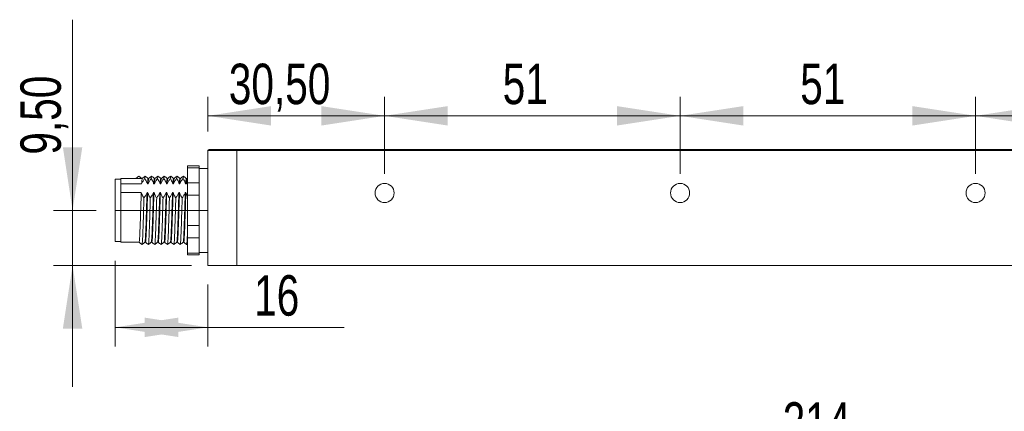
# Model space of a CAD drawing. Header units: millimetres. Extents: x 16 to 406, y 17 to 284.
# Tile 18 of 29: x 199 to 251, y 165 to 185. Entities that reach past the tile are written whole.
import ezdxf

# ---------------------------------------------------------------- set-up
doc = ezdxf.new("R2010")
doc.units = ezdxf.units.MM
doc.linetypes.add('CENTERX2', pattern=[20.32, 12.7, -2.54, 2.54, -2.54])
doc.styles.add('SLDTEXTSTYLE0', font='TXT', dxfattribs={"width": 0.75})
doc.dimstyles.new('SLDDIMSTYLE0', dxfattribs={"dimtxt": 2.116667, "dimasz": 3.302, "dimexe": 0, "dimexo": 0.0625, "dimgap": 0.529167, "dimtad": 1, "dimtoh": 1, "dimlfac": 3.3, "dimrnd": 1e-09, "dimzin": 12, "dimdsep": 46, "dimtxsty": 'SLDTEXTSTYLE0', "dimsah": 1, "dimcen": 0.09, "dimadec": 0, "dimazin": 0, "dimtfac": 1, "dimtofl": 0, "dimtmove": 0, "dimatfit": 3, "dimfxl": 0, "dimtolj": 1, "dimtzin": 12, "dimarcsym": 0})
doc.dimstyles.new('SLDDIMSTYLE2', dxfattribs={"dimtxt": 2.116667, "dimasz": 3.302, "dimexe": 0, "dimexo": 0.0625, "dimgap": 0.529167, "dimtad": 1, "dimtoh": 1, "dimlfac": 3.3, "dimrnd": 1e-09, "dimzin": 12, "dimdsep": 46, "dimtxsty": 'SLDTEXTSTYLE0', "dimsah": 1, "dimcen": 0.09, "dimadec": 0, "dimazin": 0, "dimtfac": 1, "dimtofl": 0, "dimtmove": 0, "dimatfit": 3, "dimfxl": 0, "dimtolj": 1, "dimtzin": 12, "dimarcsym": 0})

# ---------------------------------------------------------------- blocks, each defined once
blk = doc.blocks.new('*D88')
at = {"color": 7, "linetype": 'Continuous', "lineweight": 0}
for p, q in [((209.134, 157.686), (209.134, 163.461)), ((273.982, 159.201), (273.982, 163.461)), ((209.134, 162.461), (273.982, 162.461))]:
    blk.add_line(p, q, dxfattribs=at)
for points in [[(209.134, 162.461), (212.436, 161.953), (212.436, 162.969)], [(273.982, 162.461), (270.68, 162.969), (270.68, 161.953)]]:
    blk.add_solid(points, dxfattribs=at)
at = {"color": 7, "linetype": 'Continuous', "lineweight": 0, "insert": (239.196, 165.19), "char_height": 2.1167, "attachment_point": 1, "style": 'SLDTEXTSTYLE0'}
blk.add_mtext('214', dxfattribs=at)
blk = doc.blocks.new('*D90')
at = {"color": 7, "linetype": 'Continuous', "lineweight": 0}
for p, q in [((202.057, 175.225), (202.057, 185.195)), ((203.285, 175.225), (201.057, 175.225)), ((202.057, 172.347), (202.057, 175.225)), ((208.285, 172.347), (201.057, 172.347)), ((202.057, 172.347), (202.057, 165.997))]:
    blk.add_line(p, q, dxfattribs=at)
for points in [[(202.057, 175.225), (202.565, 178.527), (201.549, 178.527)], [(202.057, 172.347), (201.549, 169.045), (202.565, 169.045)]]:
    blk.add_solid(points, dxfattribs=at)
at = {"color": 7, "linetype": 'Continuous', "lineweight": 0, "insert": (199.328, 178.137), "char_height": 2.1167, "attachment_point": 1, "rotation": 90, "style": 'SLDTEXTSTYLE0'}
blk.add_mtext('9,50', dxfattribs=at)
blk = doc.blocks.new('*D91')
at = {"color": 7, "linetype": 'Continuous', "lineweight": 0}
for p, q in [((209.134, 179.347), (209.134, 181.168)), ((218.376, 177.135), (218.376, 181.168)), ((218.376, 180.168), (209.134, 180.168))]:
    blk.add_line(p, q, dxfattribs=at)
for points in [[(209.134, 180.168), (212.436, 179.66), (212.436, 180.676)], [(218.376, 180.168), (215.074, 180.676), (215.074, 179.66)]]:
    blk.add_solid(points, dxfattribs=at)
at = {"color": 7, "linetype": 'Continuous', "lineweight": 0, "insert": (210.228, 182.896), "char_height": 2.1167, "attachment_point": 1, "style": 'SLDTEXTSTYLE0'}
blk.add_mtext('30,50', dxfattribs=at)
blk = doc.blocks.new('*D92')
at = {"color": 7, "linetype": 'Continuous', "lineweight": 0}
for p, q in [((218.376, 177.135), (218.376, 181.168)), ((233.831, 177.135), (233.831, 181.168)), ((233.831, 180.168), (218.376, 180.168))]:
    blk.add_line(p, q, dxfattribs=at)
for points in [[(218.376, 180.168), (221.678, 179.66), (221.678, 180.676)], [(233.831, 180.168), (230.529, 180.676), (230.529, 179.66)]]:
    blk.add_solid(points, dxfattribs=at)
at = {"color": 7, "linetype": 'Continuous', "lineweight": 0, "insert": (224.552, 182.896), "char_height": 2.1167, "attachment_point": 1, "style": 'SLDTEXTSTYLE0'}
blk.add_mtext('51', dxfattribs=at)
blk = doc.blocks.new('*D93')
at = {"color": 7, "linetype": 'Continuous', "lineweight": 0}
for p, q in [((233.831, 177.135), (233.831, 181.168)), ((249.285, 177.135), (249.285, 181.168)), ((233.831, 180.168), (249.285, 180.168))]:
    blk.add_line(p, q, dxfattribs=at)
for points in [[(233.831, 180.168), (237.133, 179.66), (237.133, 180.676)], [(249.285, 180.168), (245.983, 180.676), (245.983, 179.66)]]:
    blk.add_solid(points, dxfattribs=at)
at = {"color": 7, "linetype": 'Continuous', "lineweight": 0, "insert": (240.113, 182.896), "char_height": 2.1167, "attachment_point": 1, "style": 'SLDTEXTSTYLE0'}
blk.add_mtext('51', dxfattribs=at)
blk = doc.blocks.new('*D94')
at = {"color": 7, "linetype": 'Continuous', "lineweight": 0}
for p, q in [((249.285, 177.135), (249.285, 181.168)), ((264.74, 177.135), (264.74, 181.168)), ((249.285, 180.168), (264.74, 180.168))]:
    blk.add_line(p, q, dxfattribs=at)
for points in [[(249.285, 180.168), (252.587, 179.66), (252.587, 180.676)], [(264.74, 180.168), (261.438, 180.676), (261.438, 179.66)]]:
    blk.add_solid(points, dxfattribs=at)
at = {"color": 7, "linetype": 'Continuous', "lineweight": 0, "insert": (255.459, 182.896), "char_height": 2.1167, "attachment_point": 1, "style": 'SLDTEXTSTYLE0'}
blk.add_mtext('51', dxfattribs=at)
blk = doc.blocks.new('*D96')
at = {"color": 7, "linetype": 'Continuous', "lineweight": 0}
for p, q in [((204.285, 172.589), (204.285, 168.108)), ((209.134, 171.347), (209.134, 168.108)), ((204.285, 169.108), (209.134, 169.108)), ((209.134, 169.108), (216.265, 169.108))]:
    blk.add_line(p, q, dxfattribs=at)
for points in [[(204.285, 169.108), (207.587, 168.6), (207.587, 169.616)], [(209.134, 169.108), (205.832, 169.616), (205.832, 168.6)]]:
    blk.add_solid(points, dxfattribs=at)
at = {"color": 7, "linetype": 'Continuous', "lineweight": 0, "insert": (211.553, 171.836), "char_height": 2.1167, "attachment_point": 1, "style": 'SLDTEXTSTYLE0'}
blk.add_mtext('16', dxfattribs=at)

msp = doc.modelspace()

# ---------------------------------------------------------------- linework, layer by layer
at = {"color": 7, "linetype": 'Continuous', "lineweight": 15}
for p, q in [((209.1335, 178.3467), (209.1941, 178.4073)), ((210.6487, 178.3467), (209.1335, 178.3467)), ((209.1335, 172.3467), (209.1335, 178.3467)), ((209.1941, 178.4073), (210.6487, 178.4073)), ((210.6487, 178.4073), (210.6487, 178.3467)), ((210.6487, 178.4073), (272.4669, 178.4073)), ((210.6487, 178.3467), (210.6487, 178.4073)), ((210.6487, 172.3467), (210.6487, 178.3467)), ((210.6487, 178.3467), (210.6487, 172.3467)), ((272.4669, 178.3467), (210.6487, 178.3467)), ((208.0729, 177.4561), (208.0729, 177.5576)), ((208.679, 177.4561), (208.0729, 177.4561)), ((208.0729, 177.4561), (208.0729, 176.6688)), ((208.679, 177.5576), (208.679, 177.4561)), ((208.679, 177.4561), (208.679, 177.3485)), ((208.679, 177.3485), (208.679, 176.7765)), ((204.2851, 175.2255), (204.2851, 176.8618)), ((204.5881, 176.6063), (204.5881, 176.8921)), ((205.3684, 176.8921), (205.5199, 177.0133)), ((205.6714, 176.8921), (205.3684, 176.8921)), ((205.5199, 177.0133), (205.6714, 176.8921)), ((208.0729, 176.6688), (208.679, 176.6688)), ((208.0729, 176.0128), (208.0729, 176.6688)), ((208.679, 176.7765), (208.679, 176.6688)), ((208.679, 176.6688), (208.679, 176.0128)), ((204.5881, 176.6063), (204.5881, 176.3826)), ((204.5881, 176.6063), (205.67, 176.6063)), ((204.5881, 176.3826), (204.5881, 176.1588)), ((205.6501, 176.1588), (204.5881, 176.1588)), ((204.5881, 173.5588), (204.5881, 176.1588)), ((205.9835, 176.1588), (205.9532, 176.1588)), ((205.973, 176.6063), (206.0033, 176.6063)), ((206.3168, 176.1588), (206.2865, 176.1588)), ((206.3063, 176.6063), (206.3366, 176.6063)), ((206.6501, 176.1588), (206.6198, 176.1588)), ((206.6397, 176.6063), (206.67, 176.6063)), ((206.9835, 176.1588), (206.9532, 176.1588)), ((206.973, 176.6063), (207.0033, 176.6063)), ((207.3168, 176.1588), (207.2865, 176.1588)), ((207.3063, 176.6063), (207.3366, 176.6063)), ((207.6501, 176.1588), (207.6198, 176.1588)), ((207.6397, 176.6063), (207.67, 176.6063)), ((207.9835, 176.1588), (207.9532, 176.1588)), ((207.973, 176.6063), (208.0033, 176.6063)), ((208.679, 176.0128), (208.0729, 176.0128)), ((208.0729, 176.0128), (208.0729, 174.4382)), ((208.679, 176.0128), (208.679, 175.7974)), ((208.679, 175.7974), (208.679, 174.6535)), ((204.2851, 173.5891), (204.2851, 175.2255)), ((208.679, 174.6535), (208.679, 174.4382)), ((208.0729, 174.4382), (208.679, 174.4382)), ((208.0729, 173.7821), (208.0729, 174.4382)), ((208.679, 174.4382), (208.679, 173.7821)), ((208.679, 173.7821), (208.0729, 173.7821)), ((208.0729, 173.7821), (208.0729, 172.9948)), ((208.679, 173.7821), (208.679, 173.6744)), ((208.679, 173.6744), (208.679, 173.1025)), ((208.679, 173.1025), (208.679, 172.9948)), ((208.0729, 172.9948), (208.679, 172.9948)), ((208.0729, 172.8933), (208.0729, 172.9948)), ((208.679, 172.9948), (208.679, 172.8933)), ((209.1335, 172.3467), (210.6487, 172.3467)), ((210.6487, 172.3467), (273.982, 172.3467))]:
    msp.add_line(p, q, dxfattribs=at)
at = {"color": 7, "linetype": 'CENTERX2', "lineweight": 0}
msp.add_line((204.2851, 175.2255), (209.1369, 175.2255), dxfattribs=at)
at = {"color": 7, "linetype": 'Continuous', "lineweight": 15}
for centre in [(218.376, 176.1346), (233.8305, 176.1346), (249.2851, 176.1346)]:
    msp.add_circle(centre, 0.5, dxfattribs=at)
for points in [[(208.679, 177.5576), (208.0729, 177.5576)], [(209.1335, 177.4224), (208.679, 177.4224)], [(204.5881, 176.8618), (204.2851, 176.8618)], [(205.3633, 176.8921), (204.5881, 176.8921)], [(205.5211, 177.0075), (205.5199, 177.0133)], [(205.6726, 176.8866), (205.6714, 176.8921)], [(205.7017, 176.8921), (205.6765, 176.8921)], [(206.035, 176.8921), (206.0047, 176.8921)], [(206.3684, 176.8921), (206.3381, 176.8921)], [(206.7018, 176.8921), (206.6715, 176.8921)], [(207.035, 176.8921), (207.0048, 176.8921)], [(207.7017, 176.8921), (207.6714, 176.8921)], [(208.0033, 176.6063), (208.0729, 176.7509)], [(208.0351, 176.8921), (208.0047, 176.8921)], [(208.0729, 176.9229), (208.0338, 176.8916)], [(204.2851, 173.5891), (204.5881, 173.5891)], [(204.5881, 173.5588), (205.535, 173.5588)], [(205.838, 173.5588), (205.8683, 173.5588)], [(206.1714, 173.5588), (206.2017, 173.5588)], [(206.5048, 173.5588), (206.5351, 173.5588)], [(206.8381, 173.5588), (206.8684, 173.5588)], [(207.5047, 173.5588), (207.535, 173.5588)], [(207.8381, 173.5588), (207.8684, 173.5588)], [(208.0211, 173.4381), (208.0729, 173.4795)], [(208.679, 173.4432), (208.6854, 173.4381)], [(208.0729, 172.8933), (208.679, 172.8933)], [(208.679, 173.0285), (209.1335, 173.0285)]]:
    msp.add_open_spline(points, degree=1, dxfattribs=at)
for points, knots in [([(205.6726, 176.8916), (205.6474, 176.9118), (205.5968, 176.9523), (205.5463, 176.9927), (205.521, 177.0129)], [0, 0, 0, 0, 0.4999981, 1, 1, 1, 1]), ([(205.67, 176.6063), (205.6915, 176.6551), (205.7239, 176.7287), (205.7833, 176.8227), (205.8168, 176.8688), (205.8336, 176.8919)], [0, 0, 0, 0, 0.4964608, 0.7479039, 1, 1, 1, 1]), ([(205.7004, 176.8776), (205.697, 176.874), (205.6885, 176.865), (205.6779, 176.7393), (205.6714, 176.6294), (205.67, 176.6063)], [0, 0, 0, 0, 0.3529892, 0.8637171, 1, 1, 1, 1]), ([(205.8521, 177.0129), (205.8268, 176.9927), (205.7763, 176.9523), (205.7258, 176.9118), (205.7005, 176.8916)], [0, 0, 0, 0, 0.5000019, 1, 1, 1, 1]), ([(205.852, 177.0033), (205.8498, 177.0027), (205.8439, 177.0014), (205.8376, 176.934), (205.8336, 176.8919)], [0, 0, 0, 0, 0.3738028, 1, 1, 1, 1]), ([(205.8336, 176.8919), (205.8475, 176.8704), (205.8841, 176.814), (205.9346, 176.7193), (205.9602, 176.644), (205.973, 176.6063)], [0, 0, 0, 0, 0.2340907, 0.6153349, 1, 1, 1, 1]), ([(206.006, 176.8916), (205.9808, 176.9118), (205.9302, 176.9522), (205.8797, 176.9926), (205.8544, 177.0129)], [0, 0, 0, 0, 0.4999981, 1, 1, 1, 1]), ([(206.0047, 176.8809), (206.0008, 176.8772), (205.992, 176.8687), (205.981, 176.7394), (205.9744, 176.6294), (205.973, 176.6063)], [0, 0, 0, 0, 0.3790163, 0.8691993, 1, 1, 1, 1]), ([(206.0033, 176.6063), (206.0248, 176.6551), (206.0572, 176.7287), (206.1166, 176.8227), (206.1502, 176.8688), (206.1669, 176.8919)], [0, 0, 0, 0, 0.49646077, 0.74790392, 1, 1, 1, 1]), ([(206.0338, 176.8748), (206.0314, 176.8762), (206.0241, 176.8806), (206.0135, 176.7705), (206.0058, 176.6465), (206.0033, 176.6063)], [0, 0, 0, 0, 0.2445359, 0.7547298, 1, 1, 1, 1]), ([(206.1854, 177.0129), (206.1602, 176.9927), (206.1096, 176.9523), (206.0591, 176.9118), (206.0338, 176.8916)], [0, 0, 0, 0, 0.5000019, 1, 1, 1, 1]), ([(206.1854, 177.0001), (206.1837, 177.0021), (206.1778, 177.0092), (206.1714, 176.9407), (206.1669, 176.8919)], [0, 0, 0, 0, 0.2858667, 1, 1, 1, 1]), ([(206.1669, 176.8919), (206.174, 176.8812), (206.1882, 176.8598), (206.2122, 176.8204), (206.2385, 176.7737), (206.2651, 176.7189), (206.2884, 176.6632), (206.3004, 176.6252), (206.3063, 176.6063)], [0, 0, 0, 0, 0.1169934, 0.2340499, 0.42449, 0.6152952, 0.8073873, 1, 1, 1, 1]), ([(206.3394, 176.8916), (206.3141, 176.9118), (206.2636, 176.9522), (206.213, 176.9926), (206.1878, 177.0129)], [0, 0, 0, 0, 0.4999981, 1, 1, 1, 1]), ([(206.3381, 176.8757), (206.3353, 176.8777), (206.3275, 176.8833), (206.3165, 176.7707), (206.3088, 176.6466), (206.3063, 176.6063)], [0, 0, 0, 0, 0.2753501, 0.764734, 1, 1, 1, 1]), ([(206.3366, 176.6063), (206.3467, 176.6308), (206.3669, 176.6799), (206.3993, 176.7397), (206.4278, 176.7871), (206.4507, 176.8224), (206.4747, 176.8574), (206.4918, 176.8804), (206.5003, 176.8919)], [0, 0, 0, 0, 0.24776842, 0.49656604, 0.62221731, 0.7479592, 0.8739447, 1, 1, 1, 1]), ([(206.3672, 176.8782), (206.3658, 176.8811), (206.3595, 176.8945), (206.3491, 176.7987), (206.3403, 176.6623), (206.3366, 176.6063)], [0, 0, 0, 0, 0.1368642, 0.6456092, 1, 1, 1, 1]), ([(206.5188, 177.0129), (206.4935, 176.9927), (206.443, 176.9523), (206.3924, 176.9118), (206.3672, 176.8916)], [0, 0, 0, 0, 0.5000019, 1, 1, 1, 1]), ([(206.5188, 177.0003), (206.5176, 177.0032), (206.5116, 177.0182), (206.5053, 176.9481), (206.5003, 176.8919)], [0, 0, 0, 0, 0.198378, 1, 1, 1, 1]), ([(206.5003, 176.8919), (206.5142, 176.8704), (206.5508, 176.814), (206.6012, 176.7193), (206.6268, 176.644), (206.6397, 176.6063)], [0, 0, 0, 0, 0.23409075, 0.61533487, 1, 1, 1, 1]), ([(206.6727, 176.8916), (206.6474, 176.9118), (206.5969, 176.9522), (206.5464, 176.9926), (206.5211, 177.0129)], [0, 0, 0, 0, 0.4999981, 1, 1, 1, 1]), ([(206.6727, 176.875), (206.6706, 176.8804), (206.6634, 176.8981), (206.6521, 176.7997), (206.6433, 176.6626), (206.6397, 176.6063)], [0, 0, 0, 0, 0.2055774, 0.6738218, 1, 1, 1, 1]), ([(206.7005, 176.8878), (206.7002, 176.8888), (206.6949, 176.907), (206.6847, 176.8235), (206.6748, 176.6765), (206.67, 176.6063)], [0, 0, 0, 0, 0.0301741, 0.5366077, 1, 1, 1, 1]), ([(206.67, 176.6063), (206.6915, 176.6551), (206.7239, 176.7287), (206.7833, 176.8227), (206.8168, 176.8688), (206.8336, 176.8919)], [0, 0, 0, 0, 0.4964608, 0.7479039, 1, 1, 1, 1]), ([(206.8521, 177.0129), (206.8268, 176.9927), (206.7763, 176.9523), (206.7258, 176.9118), (206.7005, 176.8916)], [0, 0, 0, 0, 0.5000019, 1, 1, 1, 1]), ([(206.8545, 177), (206.8534, 177.0049), (206.8472, 177.0312), (206.8403, 176.9679), (206.8343, 176.9002), (206.8336, 176.8919)], [0, 0, 0, 0, 0.1663824, 0.8977941, 1, 1, 1, 1]), ([(206.8336, 176.8919), (206.8407, 176.8812), (206.8548, 176.8598), (206.8789, 176.8204), (206.9051, 176.7737), (206.9318, 176.7189), (206.9551, 176.6632), (206.967, 176.6252), (206.973, 176.6063)], [0, 0, 0, 0, 0.1169934, 0.2340499, 0.42449, 0.6152952, 0.8073873, 1, 1, 1, 1]), ([(207.006, 176.8916), (206.9808, 176.9118), (206.9302, 176.9522), (206.8797, 176.9926), (206.8544, 177.0129)], [0, 0, 0, 0, 0.4999981, 1, 1, 1, 1]), ([(207.0061, 176.8796), (207.0049, 176.8841), (206.9988, 176.9084), (206.9878, 176.8254), (206.9778, 176.6771), (206.973, 176.6063)], [0, 0, 0, 0, 0.1071647, 0.5733946, 1, 1, 1, 1]), ([(207.0033, 176.6063), (207.0248, 176.6551), (207.0572, 176.7287), (207.1166, 176.8227), (207.1502, 176.8688), (207.1669, 176.8919)], [0, 0, 0, 0, 0.4964608, 0.7479039, 1, 1, 1, 1]), ([(207.0338, 176.8833), (207.0295, 176.8749), (207.0197, 176.8553), (207.0093, 176.6967), (207.0033, 176.6063)], [0, 0, 0, 0, 0.4295274, 1, 1, 1, 1]), ([(207.1854, 177.0129), (207.1602, 176.9927), (207.1096, 176.9523), (207.0591, 176.9118), (207.0338, 176.8916)], [0, 0, 0, 0, 0.5000019, 1, 1, 1, 1]), ([(207.1853, 177.004), (207.1811, 176.9955), (207.1751, 176.9834), (207.1688, 176.9127), (207.1669, 176.8919)], [0, 0, 0, 0, 0.7055929, 1, 1, 1, 1]), ([(207.1669, 176.8919), (207.1809, 176.8704), (207.2175, 176.814), (207.2679, 176.7193), (207.2935, 176.644), (207.3063, 176.6063)], [0, 0, 0, 0, 0.2340907, 0.6153349, 1, 1, 1, 1]), ([(207.3394, 176.8916), (207.3141, 176.9118), (207.2636, 176.9522), (207.213, 176.9926), (207.1878, 177.0129)], [0, 0, 0, 0, 0.4999981, 1, 1, 1, 1]), ([(207.3381, 176.8882), (207.3334, 176.8794), (207.3231, 176.8601), (207.3123, 176.6961), (207.3063, 176.6063)], [0, 0, 0, 0, 0.4521025, 1, 1, 1, 1]), ([(207.3366, 176.6063), (207.3582, 176.6551), (207.3906, 176.7287), (207.45, 176.8227), (207.4835, 176.8688), (207.5003, 176.8919)], [0, 0, 0, 0, 0.4964608, 0.7479039, 1, 1, 1, 1]), ([(207.3671, 176.8761), (207.364, 176.8749), (207.3542, 176.8712), (207.3437, 176.7134), (207.3366, 176.6063)], [0, 0, 0, 0, 0.3211507, 1, 1, 1, 1]), ([(207.5188, 177.0129), (207.4935, 176.9927), (207.443, 176.9523), (207.3924, 176.9118), (207.3672, 176.8916)], [0, 0, 0, 0, 0.5000019, 1, 1, 1, 1]), ([(207.5187, 176.9963), (207.5155, 176.9956), (207.5096, 176.9944), (207.5032, 176.9248), (207.5003, 176.8919)], [0, 0, 0, 0, 0.5279249, 1, 1, 1, 1]), ([(207.5003, 176.8919), (207.5142, 176.8704), (207.5508, 176.814), (207.6012, 176.7193), (207.6268, 176.644), (207.6397, 176.6063)], [0, 0, 0, 0, 0.2340907, 0.6153349, 1, 1, 1, 1]), ([(207.6727, 176.8916), (207.6474, 176.9118), (207.5969, 176.9522), (207.5464, 176.9926), (207.5211, 177.0129)], [0, 0, 0, 0, 0.4999981, 1, 1, 1, 1]), ([(207.6714, 176.8787), (207.6678, 176.8779), (207.6577, 176.8754), (207.6468, 176.7124), (207.6397, 176.6063)], [0, 0, 0, 0, 0.3486652, 1, 1, 1, 1]), ([(207.67, 176.6063), (207.6915, 176.6551), (207.7239, 176.7287), (207.7833, 176.8227), (207.8168, 176.8688), (207.8336, 176.8919)], [0, 0, 0, 0, 0.4964608, 0.7479039, 1, 1, 1, 1]), ([(207.7005, 176.8752), (207.6984, 176.8775), (207.6925, 176.8842), (207.6821, 176.7924), (207.674, 176.6684), (207.67, 176.6063)], [0, 0, 0, 0, 0.21204785, 0.60551584, 1, 1, 1, 1]), ([(207.8521, 177.0129), (207.8268, 176.9927), (207.7763, 176.9523), (207.7258, 176.9118), (207.7005, 176.8916)], [0, 0, 0, 0, 0.5000019, 1, 1, 1, 1]), ([(207.852, 176.9952), (207.85, 176.9982), (207.844, 177.0067), (207.8377, 176.937), (207.8336, 176.8919)], [0, 0, 0, 0, 0.3516164, 1, 1, 1, 1]), ([(207.8336, 176.8919), (207.8475, 176.8704), (207.8841, 176.814), (207.9346, 176.7193), (207.9602, 176.644), (207.973, 176.6063)], [0, 0, 0, 0, 0.2340907, 0.6153349, 1, 1, 1, 1]), ([(208.006, 176.8916), (207.9808, 176.9118), (207.9302, 176.9522), (207.8797, 176.9926), (207.8544, 177.0129)], [0, 0, 0, 0, 0.4999981, 1, 1, 1, 1]), ([(208.0047, 176.8753), (208.0023, 176.8785), (207.996, 176.8865), (207.9851, 176.7929), (207.9771, 176.6685), (207.973, 176.6063)], [0, 0, 0, 0, 0.2442584, 0.6216419, 1, 1, 1, 1]), ([(208.0338, 176.8804), (208.0328, 176.8831), (208.0274, 176.897), (208.0171, 176.8127), (208.0079, 176.6752), (208.0033, 176.6063)], [0, 0, 0, 0, 0.1047143, 0.5508238, 1, 1, 1, 1]), ([(205.6501, 176.1588), (205.6481, 176.1048), (205.6408, 175.9139), (205.628, 175.5447), (205.6136, 175.06), (205.5979, 174.588), (205.5822, 174.1703), (205.5677, 173.8354), (205.5517, 173.6296), (205.5411, 173.5411), (205.5355, 173.5631), (205.535, 173.5651)], [0, 0, 0, 0, 0.0531469, 0.1877034, 0.3192349, 0.4531414, 0.5871672, 0.7186424, 0.8531452, 0.9862195, 1, 1, 1, 1]), ([(205.7895, 175.8732), (205.7825, 175.8839), (205.7683, 175.9053), (205.7442, 175.9447), (205.718, 175.9914), (205.6913, 176.0462), (205.6681, 176.1019), (205.6561, 176.1399), (205.6501, 176.1588)], [0, 0, 0, 0, 0.11699336, 0.23404987, 0.42448999, 0.61529518, 0.80738727, 1, 1, 1, 1]), ([(205.9532, 176.1588), (205.9431, 176.1343), (205.9229, 176.0852), (205.884, 176.0133), (205.84, 175.9423), (205.8064, 175.8963), (205.7895, 175.8732)], [0, 0, 0, 0, 0.2477781, 0.4965855, 0.7479664, 1, 1, 1, 1]), ([(205.9532, 176.1588), (205.9511, 176.1048), (205.9439, 175.9139), (205.9311, 175.5447), (205.9166, 175.06), (205.9009, 174.588), (205.8852, 174.1704), (205.8708, 173.835), (205.8548, 173.6311), (205.8445, 173.5415), (205.8394, 173.5601), (205.8394, 173.5604)], [0, 0, 0, 0, 0.05377792, 0.18993211, 0.32302529, 0.45852166, 0.59413881, 0.72717504, 0.86327482, 0.99792922, 1, 1, 1, 1]), ([(205.9835, 176.1588), (205.9825, 176.1343), (205.9764, 175.9745), (205.9647, 175.6461), (205.9499, 175.1635), (205.9347, 174.6852), (205.9187, 174.2531), (205.9043, 173.8981), (205.8885, 173.6623), (205.8764, 173.5521), (205.8699, 173.5693), (205.8683, 173.5734)], [0, 0, 0, 0, 0.0244712, 0.1591537, 0.2912353, 0.4244078, 0.5588905, 0.6903543, 0.8244466, 0.9583001, 1, 1, 1, 1]), ([(206.1229, 175.8732), (206.1158, 175.8839), (206.1016, 175.9053), (206.0776, 175.9447), (206.0513, 175.9914), (206.0247, 176.0462), (206.0014, 176.1019), (205.9894, 176.1399), (205.9835, 176.1588)], [0, 0, 0, 0, 0.1169934, 0.2340499, 0.42449, 0.6152952, 0.8073873, 1, 1, 1, 1]), ([(206.2865, 176.1588), (206.2764, 176.1343), (206.2563, 176.0852), (206.2239, 176.0254), (206.1954, 175.978), (206.1725, 175.9427), (206.1484, 175.9077), (206.1314, 175.8847), (206.1229, 175.8732)], [0, 0, 0, 0, 0.2477684, 0.496566, 0.6222173, 0.7479592, 0.8739447, 1, 1, 1, 1]), ([(206.2865, 176.1588), (206.2855, 176.1343), (206.2794, 175.9745), (206.2677, 175.6461), (206.253, 175.1635), (206.2377, 174.6852), (206.2217, 174.2532), (206.2073, 173.8978), (206.1916, 173.6633), (206.1799, 173.5537), (206.1738, 173.5685), (206.1727, 173.5712)], [0, 0, 0, 0, 0.0247591, 0.161026, 0.2946614, 0.4294007, 0.5654654, 0.6984758, 0.8341456, 0.9695739, 1, 1, 1, 1]), ([(206.3168, 176.1588), (206.3116, 176.0193), (206.3012, 175.742), (206.2861, 175.2635), (206.2714, 174.7845), (206.2553, 174.3395), (206.2407, 173.9655), (206.2253, 173.7018), (206.2119, 173.5646), (206.2043, 173.5728), (206.2017, 173.5756)], [0, 0, 0, 0, 0.13252694, 0.26347015, 0.39570688, 0.53037743, 0.66224788, 0.79566515, 0.93003616, 1, 1, 1, 1]), ([(206.4562, 175.8732), (206.4422, 175.8947), (206.4169, 175.9336), (206.3847, 175.9915), (206.358, 176.0462), (206.3347, 176.1019), (206.3228, 176.1399), (206.3168, 176.1588)], [0, 0, 0, 0, 0.2340375, 0.4244807, 0.615289, 0.8073842, 1, 1, 1, 1]), ([(206.6198, 176.1588), (206.6098, 176.1343), (206.5896, 176.0852), (206.5507, 176.0133), (206.5066, 175.9423), (206.473, 175.8963), (206.4562, 175.8732)], [0, 0, 0, 0, 0.24777813, 0.49658551, 0.74796637, 1, 1, 1, 1]), ([(206.6198, 176.1588), (206.6146, 176.0193), (206.6043, 175.742), (206.5892, 175.2635), (206.5745, 174.7845), (206.5584, 174.3396), (206.5437, 173.9653), (206.5283, 173.7025), (206.5153, 173.5673), (206.5082, 173.5739), (206.506, 173.576)], [0, 0, 0, 0, 0.1340749, 0.2665475, 0.4003288, 0.5365723, 0.669983, 0.8049587, 0.9408991, 1, 1, 1, 1]), ([(206.6501, 176.1588), (206.6455, 176.0351), (206.6363, 175.7886), (206.622, 175.3499), (206.6081, 174.8854), (206.5921, 174.4291), (206.577, 174.0372), (206.5621, 173.7476), (206.5474, 173.579), (206.5387, 173.5738), (206.5351, 173.5716)], [0, 0, 0, 0, 0.1182457, 0.2356842, 0.3672649, 0.5018402, 0.6345152, 0.766992, 0.9016006, 1, 1, 1, 1]), ([(206.7895, 175.8732), (206.7756, 175.8947), (206.739, 175.9512), (206.6886, 176.0459), (206.663, 176.1211), (206.6501, 176.1588)], [0, 0, 0, 0, 0.2340907, 0.6153349, 1, 1, 1, 1]), ([(206.9532, 176.1588), (206.9431, 176.1343), (206.9229, 176.0852), (206.884, 176.0133), (206.84, 175.9423), (206.8064, 175.8963), (206.7895, 175.8732)], [0, 0, 0, 0, 0.2477781, 0.4965855, 0.7479664, 1, 1, 1, 1]), ([(206.9532, 176.1588), (206.9485, 176.0351), (206.9393, 175.7886), (206.925, 175.3499), (206.9111, 174.8854), (206.8951, 174.4292), (206.88, 174.0371), (206.8651, 173.7481), (206.8508, 173.5827), (206.8426, 173.5768), (206.8394, 173.5744)], [0, 0, 0, 0, 0.1196104, 0.2384042, 0.3715036, 0.507632, 0.6418383, 0.7758441, 0.9120062, 1, 1, 1, 1]), ([(206.9835, 176.1588), (206.9794, 176.0508), (206.9713, 175.8349), (206.958, 175.4359), (206.9447, 174.9877), (206.9288, 174.5218), (206.9133, 174.1134), (206.8988, 173.7993), (206.8829, 173.5954), (206.8731, 173.5726), (206.8684, 173.5615)], [0, 0, 0, 0, 0.1039489, 0.20763, 0.3390087, 0.473257, 0.6067897, 0.7385058, 0.8731197, 1, 1, 1, 1]), ([(207.1229, 175.8732), (207.1089, 175.8947), (207.0835, 175.9336), (207.0514, 175.9915), (207.0247, 176.0462), (207.0014, 176.1019), (206.9894, 176.1399), (206.9835, 176.1588)], [0, 0, 0, 0, 0.23403753, 0.42448073, 0.61528898, 0.80738417, 1, 1, 1, 1]), ([(207.2865, 176.1588), (207.265, 176.11), (207.2326, 176.0364), (207.1732, 175.9424), (207.1396, 175.8963), (207.1229, 175.8732)], [0, 0, 0, 0, 0.4964608, 0.7479039, 1, 1, 1, 1]), ([(207.2865, 176.1588), (207.2824, 176.0508), (207.2744, 175.8349), (207.261, 175.4359), (207.2477, 174.9877), (207.2318, 174.5218), (207.2164, 174.1133), (207.2018, 173.7997), (207.1864, 173.5999), (207.177, 173.5772), (207.1727, 173.5668)], [0, 0, 0, 0, 0.10512029, 0.2099698, 0.34282896, 0.47859003, 0.61362755, 0.7468279, 0.88295881, 1, 1, 1, 1]), ([(207.3168, 176.1588), (207.3097, 175.9669), (207.2974, 175.6333), (207.2811, 175.0899), (207.2656, 174.6173), (207.2498, 174.1947), (207.2354, 173.8537), (207.2194, 173.6386), (207.2083, 173.5442), (207.2025, 173.5653), (207.2017, 173.5683)], [0, 0, 0, 0, 0.1786463, 0.3103818, 0.4441793, 0.5784544, 0.7099647, 0.8444568, 0.9778756, 1, 1, 1, 1]), ([(207.4562, 175.8732), (207.4491, 175.8839), (207.435, 175.9053), (207.4109, 175.9447), (207.3847, 175.9914), (207.358, 176.0462), (207.3347, 176.1019), (207.3228, 176.1399), (207.3168, 176.1588)], [0, 0, 0, 0, 0.11699336, 0.23404987, 0.42448999, 0.61529518, 0.80738727, 1, 1, 1, 1]), ([(207.6198, 176.1588), (207.5983, 176.11), (207.5659, 176.0364), (207.5065, 175.9424), (207.473, 175.8963), (207.4562, 175.8732)], [0, 0, 0, 0, 0.4964608, 0.7479039, 1, 1, 1, 1]), ([(207.6198, 176.1588), (207.6127, 175.9669), (207.6004, 175.6333), (207.5842, 175.0899), (207.5686, 174.6173), (207.5528, 174.1947), (207.5384, 173.8537), (207.5225, 173.6386), (207.5114, 173.5442), (207.5055, 173.5653), (207.5047, 173.5683)], [0, 0, 0, 0, 0.17864631, 0.31038183, 0.4441793, 0.57845436, 0.70996467, 0.84445678, 0.9778756, 1, 1, 1, 1]), ([(207.6501, 176.1588), (207.6442, 175.9993), (207.633, 175.6993), (207.6175, 175.1935), (207.6024, 174.715), (207.5864, 174.2786), (207.5719, 173.9178), (207.5562, 173.6734), (207.5437, 173.5556), (207.5369, 173.5706), (207.535, 173.5747)], [0, 0, 0, 0, 0.150393, 0.2827457, 0.4156737, 0.5502671, 0.6818345, 0.8157776, 0.94984, 1, 1, 1, 1]), ([(207.7895, 175.8732), (207.7756, 175.8947), (207.739, 175.9512), (207.6886, 176.0459), (207.663, 176.1211), (207.6501, 176.1588)], [0, 0, 0, 0, 0.2340907, 0.6153349, 1, 1, 1, 1]), ([(207.9532, 176.1588), (207.9431, 176.1343), (207.9229, 176.0852), (207.884, 176.0133), (207.84, 175.9423), (207.8064, 175.8963), (207.7895, 175.8732)], [0, 0, 0, 0, 0.2477781, 0.4965855, 0.7479664, 1, 1, 1, 1]), ([(207.9532, 176.1588), (207.9472, 175.9993), (207.9361, 175.6993), (207.9205, 175.1935), (207.9054, 174.715), (207.8894, 174.2787), (207.8749, 173.9176), (207.8593, 173.6743), (207.8472, 173.5576), (207.8408, 173.5704), (207.8394, 173.5733)], [0, 0, 0, 0, 0.15215886, 0.2860656, 0.42055439, 0.55672807, 0.6898403, 0.82535607, 0.96099264, 1, 1, 1, 1]), ([(207.9835, 176.1588), (207.9787, 176.0311), (207.9687, 175.7637), (207.9538, 175.2971), (207.9391, 174.8146), (207.923, 174.3661), (207.9083, 173.9865), (207.893, 173.7149), (207.8792, 173.5687), (207.8713, 173.5733), (207.8684, 173.575)], [0, 0, 0, 0, 0.1219192, 0.2551627, 0.3871567, 0.5218245, 0.6538918, 0.7870499, 0.9215179, 1, 1, 1, 1]), ([(208.0729, 175.954), (208.0658, 175.9665), (208.0484, 175.9968), (208.0247, 176.0462), (208.0014, 176.1019), (207.9894, 176.1399), (207.9835, 176.1588)], [0, 0, 0, 0, 0.1882083, 0.4573505, 0.7283081, 1, 1, 1, 1]), ([(205.7895, 175.8732), (205.7852, 175.7385), (205.7767, 175.472), (205.7641, 175.0162), (205.7494, 174.5418), (205.7337, 174.0936), (205.7193, 173.7339), (205.7033, 173.515), (205.693, 173.419), (205.6879, 173.4393), (205.6877, 173.4397)], [0, 0, 0, 0, 0.1232582, 0.2438208, 0.3949472, 0.5462084, 0.6945916, 0.8463909, 0.9965785, 1, 1, 1, 1]), ([(206.1229, 175.8732), (206.1191, 175.7564), (206.1117, 175.5252), (206.1, 175.1086), (206.0862, 174.646), (206.0702, 174.1825), (206.0558, 173.8013), (206.04, 173.5496), (206.0283, 173.432), (206.0222, 173.4481), (206.0211, 173.4511)], [0, 0, 0, 0, 0.107338, 0.2123578, 0.362642, 0.5144041, 0.6627605, 0.8140822, 0.9651346, 1, 1, 1, 1]), ([(206.4562, 175.8732), (206.45, 175.6731), (206.4387, 175.3074), (206.423, 174.7515), (206.4068, 174.2754), (206.3922, 173.8736), (206.3768, 173.5917), (206.3638, 173.4466), (206.3566, 173.4538), (206.3545, 173.456)], [0, 0, 0, 0, 0.1805762, 0.3299119, 0.4819953, 0.6309175, 0.781586, 0.9333313, 1, 1, 1, 1]), ([(206.7895, 175.8732), (206.7844, 175.709), (206.774, 175.3814), (206.7596, 174.8598), (206.7436, 174.3715), (206.7285, 173.9506), (206.7136, 173.6406), (206.6993, 173.463), (206.6911, 173.4567), (206.6879, 173.4543)], [0, 0, 0, 0, 0.1493243, 0.2979113, 0.449879, 0.5997015, 0.7493001, 0.9013054, 1, 1, 1, 1]), ([(207.1229, 175.8732), (207.1188, 175.7448), (207.1095, 175.4546), (207.0962, 174.9696), (207.0803, 174.4708), (207.0649, 174.0324), (207.0503, 173.696), (207.0349, 173.4815), (207.0255, 173.4572), (207.0212, 173.446)], [0, 0, 0, 0, 0.1176656, 0.2660021, 0.4175776, 0.5683456, 0.7170629, 0.8690512, 1, 1, 1, 1]), ([(207.4562, 175.8732), (207.4532, 175.7804), (207.4451, 175.5267), (207.4327, 175.0805), (207.4171, 174.5729), (207.4013, 174.1196), (207.3869, 173.7543), (207.371, 173.5216), (207.3602, 173.4293), (207.3548, 173.4412), (207.3544, 173.4421)], [0, 0, 0, 0, 0.0856763, 0.2342655, 0.3851797, 0.5366325, 0.6849677, 0.8366652, 0.9871525, 1, 1, 1, 1]), ([(207.7895, 175.8732), (207.7877, 175.8158), (207.7806, 175.5978), (207.769, 175.1917), (207.7539, 174.6778), (207.7379, 174.2098), (207.7234, 173.8228), (207.7078, 173.56), (207.6956, 173.4399), (207.6892, 173.4478), (207.6878, 173.4496)], [0, 0, 0, 0, 0.0534373, 0.2027902, 0.3527922, 0.5046728, 0.6531398, 0.8042869, 0.9555686, 1, 1, 1, 1]), ([(208.0729, 174.2674), (208.0685, 174.1442), (208.0592, 173.8807), (208.0445, 173.6066), (208.0311, 173.4524), (208.0236, 173.4536), (208.0212, 173.4539)], [0, 0, 0, 0, 0.2583868, 0.5530059, 0.8505224, 1, 1, 1, 1]), ([(205.5338, 173.5593), (205.5591, 173.5391), (205.6096, 173.4987), (205.6602, 173.4583), (205.6854, 173.4381)], [0, 0, 0, 0, 0.4999981, 1, 1, 1, 1]), ([(205.6878, 173.4381), (205.713, 173.4583), (205.7636, 173.4987), (205.8141, 173.5391), (205.8394, 173.5593)], [0, 0, 0, 0, 0.5000019, 1, 1, 1, 1]), ([(205.8672, 173.5593), (205.8924, 173.5391), (205.943, 173.4987), (205.9935, 173.4583), (206.0188, 173.4381)], [0, 0, 0, 0, 0.4999981, 1, 1, 1, 1]), ([(206.0211, 173.4381), (206.0464, 173.4583), (206.0969, 173.4987), (206.1474, 173.5391), (206.1727, 173.5593)], [0, 0, 0, 0, 0.5000019, 1, 1, 1, 1]), ([(206.2005, 173.5593), (206.2258, 173.5391), (206.2763, 173.4987), (206.3268, 173.4583), (206.3521, 173.4381)], [0, 0, 0, 0, 0.4999981, 1, 1, 1, 1]), ([(206.3544, 173.4381), (206.3797, 173.4583), (206.4302, 173.4987), (206.4808, 173.5391), (206.506, 173.5593)], [0, 0, 0, 0, 0.5000019, 1, 1, 1, 1]), ([(206.5338, 173.5593), (206.5591, 173.5391), (206.6096, 173.4987), (206.6602, 173.4583), (206.6854, 173.4381)], [0, 0, 0, 0, 0.4999981, 1, 1, 1, 1]), ([(206.6878, 173.4381), (206.713, 173.4583), (206.7636, 173.4987), (206.8141, 173.5391), (206.8394, 173.5593)], [0, 0, 0, 0, 0.5000019, 1, 1, 1, 1]), ([(206.8672, 173.5593), (206.8924, 173.5391), (206.943, 173.4987), (206.9935, 173.4583), (207.0188, 173.4381)], [0, 0, 0, 0, 0.4999981, 1, 1, 1, 1]), ([(207.0211, 173.4381), (207.0464, 173.4583), (207.0969, 173.4987), (207.1474, 173.5391), (207.1727, 173.5593)], [0, 0, 0, 0, 0.5000019, 1, 1, 1, 1]), ([(207.2005, 173.5593), (207.2258, 173.5391), (207.2763, 173.4987), (207.3268, 173.4583), (207.3521, 173.4381)], [0, 0, 0, 0, 0.4999981, 1, 1, 1, 1]), ([(207.3544, 173.4381), (207.3797, 173.4583), (207.4302, 173.4987), (207.4808, 173.5391), (207.506, 173.5593)], [0, 0, 0, 0, 0.5000019, 1, 1, 1, 1]), ([(207.5338, 173.5593), (207.5591, 173.5391), (207.6096, 173.4987), (207.6602, 173.4583), (207.6854, 173.4381)], [0, 0, 0, 0, 0.49999808, 1, 1, 1, 1]), ([(207.6878, 173.4381), (207.713, 173.4583), (207.7636, 173.4987), (207.8141, 173.5391), (207.8394, 173.5593)], [0, 0, 0, 0, 0.5000019, 1, 1, 1, 1]), ([(207.8672, 173.5593), (207.8924, 173.5391), (207.943, 173.4987), (207.9935, 173.4583), (208.0188, 173.4381)], [0, 0, 0, 0, 0.4999981, 1, 1, 1, 1])]:
    msp.add_open_spline(points, degree=3, knots=knots, dxfattribs=at)

# ---------------------------------------------------------------- dimensions: what is measured, and where the dimension line sits
at = {"color": 7, "linetype": 'Continuous', "lineweight": 0}
dim = msp.add_linear_dim(base=(202.0567, 175.2255), p1=(209.2851, 172.3467), p2=(204.2851, 175.2255), angle=90, dimstyle='SLDDIMSTYLE2', dxfattribs=at)
dim.commit()
dim.dimension.update_dxf_attribs({"geometry": '*D90', "text_midpoint": (202.0567, 180.8724), "dimtype": 160})
for base, p1, p2, picture, middle in [((209.1335, 180.1677), (218.376, 176.1346), (209.1335, 178.3467), '*D91', (213.745, 180.1677)), ((218.376, 180.1677), (233.8305, 176.1346), (218.376, 176.1346), '*D92', (226.1141, 180.1677)), ((249.2851, 180.1677), (233.8305, 176.1346), (249.2851, 176.1346), '*D93', (241.6755, 180.1677)), ((264.7396, 180.1677), (249.2851, 176.1346), (264.7396, 176.1346), '*D94', (257.0212, 180.1677)), ((209.1335, 169.1078), (204.2851, 173.5891), (209.1335, 172.3467), '*D96', (213.115, 169.1078)), ((273.982, 162.4612), (209.1335, 156.6856), (273.982, 158.2008), '*D88', (241.5412, 162.4612))]:
    dim = msp.add_linear_dim(base=base, p1=p1, p2=p2, dimstyle='SLDDIMSTYLE0', dxfattribs=at)
    dim.commit()
    dim.dimension.update_dxf_attribs({"geometry": picture, "text_midpoint": middle, "dimtype": 160})

doc.saveas('drawing.dxf')
